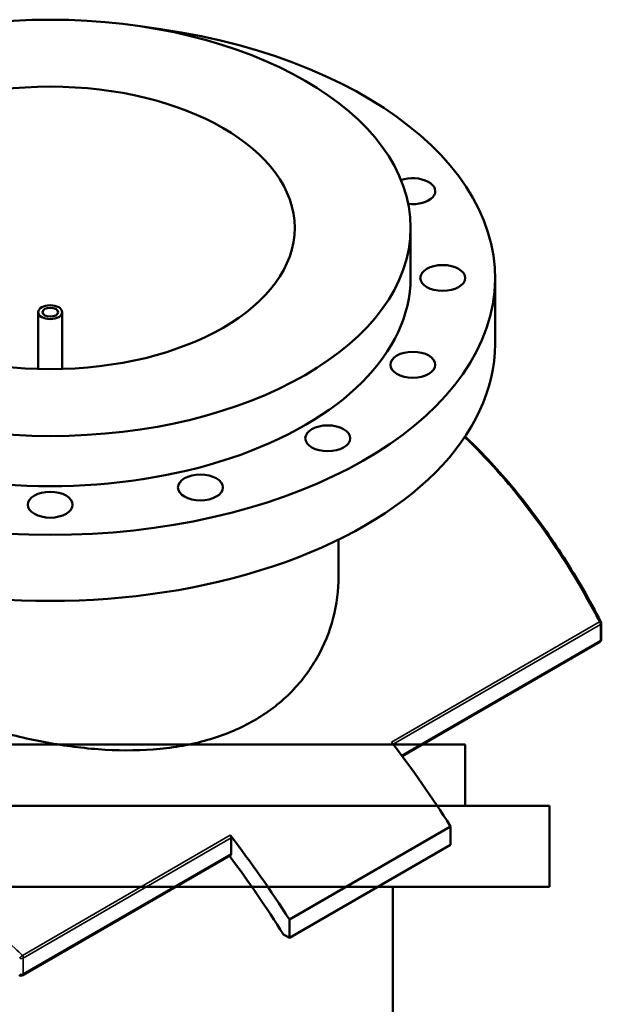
# Model space of a CAD drawing. Header units: millimetres. Extents: x -674 to 1236, y -345 to 971.
# Tile 13 of 13: x 846 to 1236, y 313 to 971. Entities that reach past the tile are written whole.
import ezdxf

# ---------------------------------------------------------------- set-up
doc = ezdxf.new("R2010")
doc.units = ezdxf.units.MM
doc.layers.add('Visible (ANSI)', color=7, linetype='Continuous', lineweight=50)
doc.layers.add('Visible Narrow (ANSI)', color=7, linetype='Continuous', lineweight=35)

msp = doc.modelspace()

# ---------------------------------------------------------------- linework, layer by layer
at = {"layer": 'Visible (ANSI)'}
for p, q in [((1107.93, 798.06), (1107.93, 831.54)), ((1164.43, 753.97), (1164.43, 798.06)), ((858.93, 737.26), (858.93, 775.2)), ((874.93, 737.26), (874.93, 775.2)), ((1059.73, 598.48), (1059.73, 623.16)), ((1235.52, 556.57), (1235.52, 567.22)), ((1234.52, 554.84), (1102.29, 478.5)), ((1144.38, 486.21), (662.38, 486.21)), ((1144.38, 445.21), (1144.38, 486.21)), ((1200.88, 445.21), (605.88, 445.21)), ((1200.88, 391.21), (1200.88, 445.21)), ((1134.75, 431.48), (1026.91, 369.22)), ((1134.75, 431.48), (1134.75, 419.23)), ((988.02, 413.2), (988.02, 423.85)), ((1134.75, 419.23), (1026.91, 356.98)), ((987.61, 412.29), (848.53, 331.99)), ((1200.88, 391.21), (605.88, 391.21)), ((1096.18, 221.21), (1096.18, 391.21)), ((1026.91, 356.98), (1026.91, 369.22)), ((1022.95, 359.26), (1026.91, 356.98))]:
    msp.add_line(p, q, dxfattribs=at)
for centre, start, end in [((1233.52, 567.22), 0, 27.50516), ((1233.52, 556.57), 300, 0), ((847.53, 333.72), 226.60074, 300)]:
    msp.add_arc(centre, 2, start, end, dxfattribs=at)
for centre, major_axis in [((866.93, 831.54), (241, 0)), ((866.93, 831.54), (163.5, 0)), ((1129.43, 798.06), (-15, 0)), ((866.93, 775.2), (8, 0)), ((866.93, 775.2), (5.2, 0)), ((1109.45, 740.07), (-15, 0)), ((1052.54, 690.9), (15, 0)), ((967.38, 658.05), (15, 0)), ((866.93, 646.51), (15, 0))]:
    msp.add_ellipse(centre, major_axis=major_axis, ratio=0.57735, dxfattribs=at)
for centre, major_axis, start_param, end_param in [((866.93, 798.06), (-297.5, 0), 4.915974, 10.791989), ((1109.45, 856.06), (15, 0), 4.502362, 8.410748), ((866.93, 798.06), (-241, 0), 0, 3.141593), ((866.93, 753.97), (-297.5, 0), 0, 3.141593), ((920.85, 266.63), (232.5, -402.7), 1.647902, 1.797314), ((986.61, 424.66), (1, -1.73), 0.785398, 1.797314), ((813.01, 204.37), (-232.5, 402.7), 4.789495, 4.938906), ((813.01, 204.37), (225, -389.71), 1.635665, 1.778429), ((986.61, 414.02), (1, -1.73), 0, 0.785398)]:
    msp.add_ellipse(centre, major_axis=major_axis, ratio=0.57735, start_param=start_param, end_param=end_param, dxfattribs=at)
for points, knots in [([(1235.29, 568.14), (1231.44, 575.55), (1227.45, 582.83), (1219.21, 597.11), (1214.96, 604.11), (1206.19, 617.82), (1201.67, 624.52), (1192.38, 637.58), (1187.6, 643.95), (1177.79, 656.32), (1172.75, 662.32), (1162.44, 673.94), (1157.16, 679.56), (1149.34, 687.38), (1146.91, 689.76), (1144.45, 692.09)], [7.166705, 7.166705, 7.166705, 7.166705, 9.781702, 9.781702, 12.396698, 12.396698, 15.011694, 15.011694, 17.62669, 17.62669, 20.241686, 20.241686, 22.856682, 22.856682, 24.024944, 24.024944, 24.024944, 24.024944]), ([(1003.26, 502.28), (998.92, 499.78), (994.31, 497.47), (984.6, 493.3), (979.5, 491.45), (963.6, 486.65), (952.17, 484.48), (928.43, 482.18), (916.09, 482.05), (891.34, 483.48), (878.92, 485.05), (854.95, 489.29), (842.54, 492.13), (817.78, 498.97), (805.43, 502.98), (781.68, 511.75), (770.24, 516.53), (754.34, 523.91), (749.24, 526.41), (739.54, 531.43), (734.93, 533.96), (726.26, 538.96), (722.07, 541.52), (714.08, 546.71), (710.29, 549.35), (699.64, 557.29), (693.52, 562.65), (683.75, 573.24), (680.07, 578.48), (675.26, 588.7), (674.13, 593.69), (674.13, 598.48)], [0, 0, 0, 0, 1.841108, 1.841108, 3.682215, 3.682215, 7.36443, 7.36443, 11.046645, 11.046645, 14.72886, 14.72886, 18.40672, 18.40672, 22.08458, 22.08458, 25.76244, 25.76244, 27.60137, 27.60137, 29.4403, 29.4403, 31.27923, 31.27923, 33.11816, 33.11816, 36.79602, 36.79602, 40.47388, 40.47388, 44.15174, 44.15174, 44.15174, 44.15174]), ([(1059.73, 598.48), (1059.73, 589.43), (1058.59, 580.05), (1053.78, 561.54), (1050.11, 552.43), (1040.34, 535.38), (1034.23, 527.43), (1023.58, 516.9), (1019.79, 513.62), (1011.79, 507.56), (1007.6, 504.79), (1003.26, 502.28)], [103.032341, 103.032341, 103.032341, 103.032341, 106.714556, 106.714556, 110.396771, 110.396771, 114.078986, 114.078986, 115.920094, 115.920094, 117.761201, 117.761201, 117.761201, 117.761201])]:
    msp.add_open_spline(points, degree=3, knots=knots, dxfattribs=at)
at = {"layer": 'Visible Narrow (ANSI)'}
for p, q in [((1234.27, 568.17), (1095.19, 487.87)), ((1096.33, 486.38), (1234.93, 566.4)), ((1234.93, 566.4), (1234.93, 555.76)), ((1234.93, 555.76), (1101.94, 478.97)), ((987.36, 425.61), (848.28, 345.32)), ((848.94, 343.55), (988.02, 423.85)), ((988.02, 413.2), (848.94, 332.9)), ((848.94, 332.9), (848.94, 343.55))]:
    msp.add_line(p, q, dxfattribs=at)
for centre, major_axis, ratio, start_param, end_param in [((1233.52, 567.22), (1.77, 0.92), 0.298521, 0, 0.985685), ((1233.52, 567.22), (1, -1.73), 0.57735, 0.785398, 1.797314), ((1233.52, 567.22), (2, 0), 0.57735, 5.497787, 6.283185), ((1233.52, 556.57), (1, -1.73), 0.57735, 0, 0.785398), ((1233.52, 556.57), (2, 0), 0.57735, 5.497787, 6.283185), ((847.53, 344.37), (-1.36, -1.47), 0.060338, 4.064055, 5.506559), ((847.53, 344.37), (2, 0), 0.57735, 4.170685, 5.497787), ((847.53, 344.37), (-1, 1.73), 0.57735, 3.926991, 4.938906), ((847.53, 333.72), (-2, 0), 0.57735, 1.029092, 2.356194), ((847.53, 333.72), (1, -1.73), 0.57735, 0, 0.785398)]:
    msp.add_ellipse(centre, major_axis=major_axis, ratio=ratio, start_param=start_param, end_param=end_param, dxfattribs=at)
for points, knots in [([(1144.02, 691.45), (1158.89, 677.28), (1172.92, 661.54), (1202.65, 622.84), (1217.76, 599.08), (1232.3, 571.92), (1233.29, 570.05), (1234.27, 568.17)], [-23.91965, -23.91965, -23.91965, -23.91965, -16.835979, -16.835979, -7.830683, -7.830683, -7.166705, -7.166705, -7.166705, -7.166705]), ([(848.28, 345.32), (846.65, 346.83), (845.02, 348.33), (821.22, 370.14), (798.38, 389.45), (754.56, 423.93), (733.57, 439.31), (692.35, 467.47), (672.12, 480.24), (652.68, 491.47), (633.23, 502.69), (614.58, 512.38), (579.47, 528.28), (563.02, 534.51), (531.2, 543.7), (516.09, 546.3), (501.38, 546.63), (500.23, 546.64), (499.09, 546.63)], [-54.984851, -54.984851, -54.984851, -54.984851, -54.320552, -54.320552, -45.315269, -45.315269, -37.10135, -37.10135, -28.887426, -28.887426, -28.887426, -20.673503, -20.673503, -12.459584, -12.459584, -3.451532, -3.451532, -2.676557, -2.676557, -2.676557, -2.676557])]:
    msp.add_open_spline(points, degree=3, knots=knots, dxfattribs=at)

doc.saveas('drawing.dxf')
